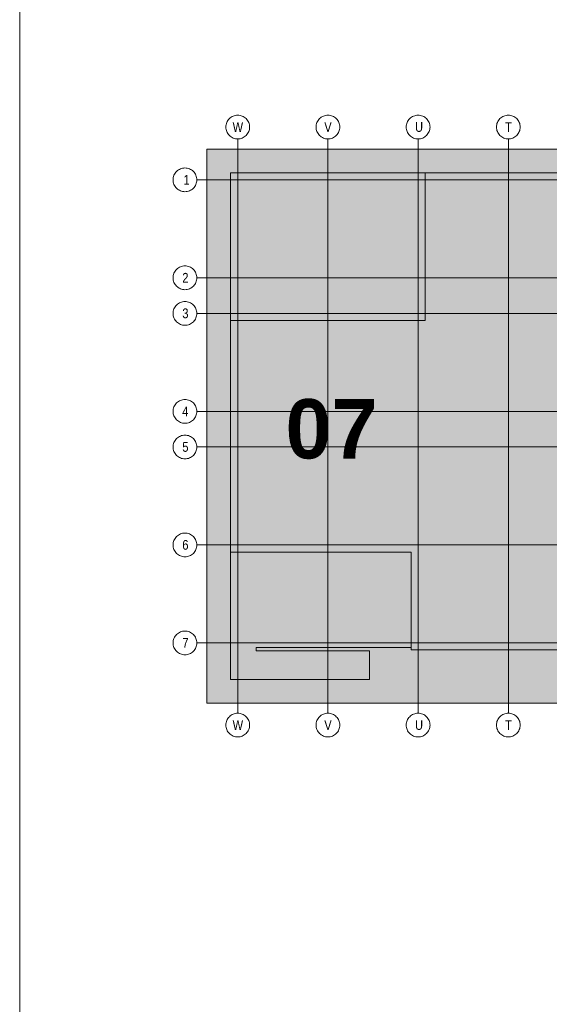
# Model space of a CAD drawing. Extents: x -620 to 300, y 62 to 1112.
# Tile 38 of 236: x 115 to 153, y 218 to 289. Entities that reach past the tile are written whole.
import ezdxf
from ezdxf.lldxf.tags import DXFTag

# ---------------------------------------------------------------- set-up
doc = ezdxf.new("R2010")
doc.units = 0
for name, color, linetype, lineweight in [('iwb_Plankopf Linie', 7, 'Continuous', 13), ('PK_LP', 7, 'Continuous', 9), ('PK_LP_Achsen', 7, 'STRICHPUNKT2', 5)]:
    doc.layers.add(name, color=color, linetype=linetype, lineweight=lineweight)
for name, color, linetype, lineweight, true_color in [('PK_LP_T02', 7, 'Continuous', 9, 0xff6600), ('PK_LP_T02_Rest', 9, 'Continuous', 9, 0x808080), ('PK_LP_T06_Rest', 9, 'Continuous', 9, 0x808080), ('PK_LP_Tennung', 9, 'Continuous', 18, 0x808080)]:
    doc.layers.add(name, color=color, linetype=linetype, lineweight=lineweight, true_color=true_color)
doc.styles.get("Standard").update_dxf_attribs({"font": 'ARIALN.TTF'})
tags = doc.linetypes.add('grob', pattern=[14, 3, -8, 3]).pattern_tags.tags
tags[8:9] = [DXFTag(74, 4), DXFTag(75, 0), DXFTag(340, '0'), DXFTag(46, 0.0), DXFTag(50, 0.0), DXFTag(44, 0.0), DXFTag(45, 0.0)]
tags[6:7] = [DXFTag(74, 4), DXFTag(75, 0), DXFTag(340, '0'), DXFTag(46, 0.0), DXFTag(50, 0.0), DXFTag(44, 0.0), DXFTag(45, 0.0)]
tags[4:5] = [DXFTag(74, 4), DXFTag(75, 0), DXFTag(340, '0'), DXFTag(46, 0.0), DXFTag(50, 0.0), DXFTag(44, 0.0), DXFTag(45, 0.0)]
tags = doc.linetypes.add('STRICHPUNKT2', pattern=[12.7, 6.35, -3.175, 0, -3.175]).pattern_tags.tags
tags[10:11] = [DXFTag(74, 4), DXFTag(75, 0), DXFTag(340, '0'), DXFTag(46, 0.0), DXFTag(50, 0.0), DXFTag(44, 0.0), DXFTag(45, 0.0)]
tags[8:9] = [DXFTag(74, 4), DXFTag(75, 0), DXFTag(340, '0'), DXFTag(46, 0.0), DXFTag(50, 0.0), DXFTag(44, 0.0), DXFTag(45, 0.0)]
tags[6:7] = [DXFTag(74, 4), DXFTag(75, 0), DXFTag(340, '0'), DXFTag(46, 0.0), DXFTag(50, 0.0), DXFTag(44, 0.0), DXFTag(45, 0.0)]
tags[4:5] = [DXFTag(74, 4), DXFTag(75, 0), DXFTag(340, '0'), DXFTag(46, 0.0), DXFTag(50, 0.0), DXFTag(44, 0.0), DXFTag(45, 0.0)]

# ---------------------------------------------------------------- blocks, each defined once
blk = doc.blocks.new('Blockreferenz-A06GA1UM8I')
at = {"layer": 'PK_LP', "linetype": 'grob', "lineweight": 5, "ltscale": 0.13}
for p, q in [((128.76, 279.685), (143.888, 279.685)), ((128.76, 240.014), (128.76, 279.685)), ((143.888, 279.685), (169.728, 279.685)), ((143.888, 240.014), (143.888, 279.685)), ((143.888, 279.685), (143.888, 240.014)), ((143.888, 240.014), (128.76, 240.014)), ((169.728, 240.014), (143.888, 240.014))]:
    blk.add_line(p, q, dxfattribs=at)
at = {"layer": 'PK_LP', "linetype": 'ByBlock', "lineweight": 13, "ltscale": 0.13}
for p, q in [((130.46, 277.985), (144.395, 277.985)), ((130.46, 267.408), (130.46, 277.985)), ((209.085, 277.985), (144.395, 277.985)), ((144.395, 277.985), (144.395, 267.408)), ((144.395, 277.985), (144.395, 267.408)), ((130.46, 267.408), (130.46, 250.833)), ((144.395, 267.408), (130.46, 267.408)), ((144.395, 267.408), (130.46, 267.408)), ((130.46, 241.714), (130.46, 250.833)), ((130.46, 250.833), (143.38, 250.833)), ((130.46, 250.833), (143.38, 250.833)), ((143.38, 250.833), (143.38, 243.996)), ((143.38, 250.833), (143.38, 243.82)), ((143.38, 243.996), (132.286, 243.996)), ((132.286, 243.996), (132.286, 243.754)), ((132.286, 243.754), (140.398, 243.754)), ((140.398, 243.754), (140.398, 241.714)), ((143.38, 243.82), (196.075, 243.82)), ((140.398, 241.714), (130.46, 241.714))]:
    blk.add_line(p, q, dxfattribs=at)
at = {"layer": 'PK_LP_Achsen', "linetype": 'ByBlock', "ltscale": 0.13}
for p, q in [((130.428, 281.915), (130.495, 281.964)), ((130.495, 281.964), (130.567, 282.007)), ((130.567, 282.007), (130.642, 282.043)), ((130.642, 282.043), (130.721, 282.071)), ((130.721, 282.071), (130.802, 282.091)), ((130.802, 282.091), (130.884, 282.103)), ((130.884, 282.103), (130.968, 282.108)), ((130.968, 282.108), (131.051, 282.103)), ((131.051, 282.103), (131.134, 282.091)), ((131.134, 282.091), (131.214, 282.071)), ((131.214, 282.071), (131.293, 282.043)), ((131.293, 282.043), (131.368, 282.007)), ((131.368, 282.007), (131.44, 281.964)), ((131.44, 281.964), (131.507, 281.915)), ((136.888, 281.915), (136.955, 281.964)), ((136.955, 281.964), (137.027, 282.007)), ((137.027, 282.007), (137.102, 282.043)), ((137.102, 282.043), (137.181, 282.071)), ((137.181, 282.071), (137.262, 282.091)), ((137.262, 282.091), (137.344, 282.103)), ((137.344, 282.103), (137.428, 282.108)), ((137.428, 282.108), (137.511, 282.103)), ((137.511, 282.103), (137.594, 282.091)), ((137.594, 282.091), (137.674, 282.071)), ((137.674, 282.071), (137.753, 282.043)), ((137.753, 282.043), (137.828, 282.007)), ((137.828, 282.007), (137.9, 281.964)), ((137.9, 281.964), (137.967, 281.915)), ((143.348, 281.915), (143.415, 281.964)), ((143.415, 281.964), (143.487, 282.007)), ((143.487, 282.007), (143.562, 282.043)), ((143.562, 282.043), (143.641, 282.071)), ((143.641, 282.071), (143.722, 282.091)), ((143.722, 282.091), (143.804, 282.103)), ((143.804, 282.103), (143.888, 282.108)), ((143.888, 282.108), (143.971, 282.103)), ((143.971, 282.103), (144.054, 282.091)), ((144.054, 282.091), (144.134, 282.071)), ((144.134, 282.071), (144.213, 282.043)), ((144.213, 282.043), (144.288, 282.007)), ((144.288, 282.007), (144.36, 281.964)), ((144.36, 281.964), (144.427, 281.915)), ((149.808, 281.915), (149.875, 281.964)), ((149.875, 281.964), (149.947, 282.007)), ((149.947, 282.007), (150.022, 282.043)), ((150.022, 282.043), (150.101, 282.071)), ((150.101, 282.071), (150.182, 282.091)), ((150.182, 282.091), (150.264, 282.103)), ((150.264, 282.103), (150.348, 282.108)), ((150.348, 282.108), (150.431, 282.103)), ((150.431, 282.103), (150.514, 282.091)), ((150.514, 282.091), (150.594, 282.071)), ((150.594, 282.071), (150.673, 282.043)), ((150.673, 282.043), (150.748, 282.007)), ((150.748, 282.007), (150.82, 281.964)), ((150.82, 281.964), (150.887, 281.915)), ((130.118, 281.258), (130.122, 281.341)), ((130.122, 281.174), (130.118, 281.258)), ((130.122, 281.341), (130.134, 281.423)), ((130.134, 281.423), (130.154, 281.504)), ((130.154, 281.504), (130.182, 281.583)), ((130.182, 281.583), (130.218, 281.658)), ((130.218, 281.658), (130.261, 281.73)), ((130.261, 281.73), (130.311, 281.797)), ((130.311, 281.797), (130.367, 281.859)), ((130.367, 281.859), (130.428, 281.915)), ((131.507, 281.915), (131.569, 281.859)), ((131.569, 281.859), (131.625, 281.797)), ((131.625, 281.797), (131.674, 281.73)), ((131.674, 281.73), (131.717, 281.658)), ((131.717, 281.658), (131.753, 281.583)), ((131.753, 281.583), (131.781, 281.504)), ((131.781, 281.504), (131.801, 281.423)), ((131.801, 281.423), (131.814, 281.341)), ((131.814, 281.341), (131.818, 281.258)), ((131.818, 281.258), (131.814, 281.174)), ((136.578, 281.258), (136.582, 281.341)), ((136.582, 281.174), (136.578, 281.258)), ((136.582, 281.341), (136.594, 281.423)), ((136.594, 281.423), (136.614, 281.504)), ((136.614, 281.504), (136.642, 281.583)), ((136.642, 281.583), (136.678, 281.658)), ((136.678, 281.658), (136.721, 281.73)), ((136.721, 281.73), (136.771, 281.797)), ((136.771, 281.797), (136.827, 281.859)), ((136.827, 281.859), (136.888, 281.915)), ((137.967, 281.915), (138.029, 281.859)), ((138.029, 281.859), (138.085, 281.797)), ((138.085, 281.797), (138.134, 281.73)), ((138.134, 281.73), (138.177, 281.658)), ((138.177, 281.658), (138.213, 281.583)), ((138.213, 281.583), (138.241, 281.504)), ((138.241, 281.504), (138.261, 281.423)), ((138.261, 281.423), (138.274, 281.341)), ((138.274, 281.341), (138.278, 281.258)), ((138.278, 281.258), (138.274, 281.174)), ((143.038, 281.258), (143.042, 281.341)), ((143.042, 281.174), (143.038, 281.258)), ((143.042, 281.341), (143.054, 281.423)), ((143.054, 281.423), (143.074, 281.504)), ((143.074, 281.504), (143.102, 281.583)), ((143.102, 281.583), (143.138, 281.658)), ((143.138, 281.658), (143.181, 281.73)), ((143.181, 281.73), (143.231, 281.797)), ((143.231, 281.797), (143.287, 281.859)), ((143.287, 281.859), (143.348, 281.915)), ((144.427, 281.915), (144.489, 281.859)), ((144.489, 281.859), (144.545, 281.797)), ((144.545, 281.797), (144.594, 281.73)), ((144.594, 281.73), (144.637, 281.658)), ((144.637, 281.658), (144.673, 281.583)), ((144.673, 281.583), (144.701, 281.504)), ((144.701, 281.504), (144.721, 281.423)), ((144.721, 281.423), (144.734, 281.341)), ((144.734, 281.341), (144.738, 281.258)), ((144.738, 281.258), (144.734, 281.174)), ((149.498, 281.258), (149.502, 281.341)), ((149.502, 281.174), (149.498, 281.258)), ((149.502, 281.341), (149.514, 281.423)), ((149.514, 281.423), (149.534, 281.504)), ((149.534, 281.504), (149.562, 281.583)), ((149.562, 281.583), (149.598, 281.658)), ((149.598, 281.658), (149.641, 281.73)), ((149.641, 281.73), (149.691, 281.797)), ((149.691, 281.797), (149.747, 281.859)), ((149.747, 281.859), (149.808, 281.915)), ((150.887, 281.915), (150.949, 281.859)), ((150.949, 281.859), (151.005, 281.797)), ((151.005, 281.797), (151.054, 281.73)), ((151.054, 281.73), (151.097, 281.658)), ((151.097, 281.658), (151.133, 281.583)), ((151.133, 281.583), (151.161, 281.504)), ((151.161, 281.504), (151.181, 281.423)), ((151.181, 281.423), (151.194, 281.341)), ((151.194, 281.341), (151.198, 281.258)), ((151.198, 281.258), (151.194, 281.174)), ((130.134, 281.092), (130.122, 281.174)), ((130.154, 281.011), (130.134, 281.092)), ((130.182, 280.932), (130.154, 281.011)), ((130.218, 280.857), (130.182, 280.932)), ((130.261, 280.785), (130.218, 280.857)), ((130.311, 280.718), (130.261, 280.785)), ((130.367, 280.656), (130.311, 280.718)), ((130.428, 280.6), (130.367, 280.656)), ((130.495, 280.551), (130.428, 280.6)), ((130.567, 280.508), (130.495, 280.551)), ((131.44, 280.551), (131.368, 280.508)), ((131.507, 280.6), (131.44, 280.551)), ((131.569, 280.656), (131.507, 280.6)), ((131.625, 280.718), (131.569, 280.656)), ((131.674, 280.785), (131.625, 280.718)), ((131.717, 280.857), (131.674, 280.785)), ((131.753, 280.932), (131.717, 280.857)), ((131.781, 281.011), (131.753, 280.932)), ((131.801, 281.092), (131.781, 281.011)), ((131.814, 281.174), (131.801, 281.092)), ((136.594, 281.092), (136.582, 281.174)), ((136.614, 281.011), (136.594, 281.092)), ((136.642, 280.932), (136.614, 281.011)), ((136.678, 280.857), (136.642, 280.932)), ((136.721, 280.785), (136.678, 280.857)), ((136.771, 280.718), (136.721, 280.785)), ((136.827, 280.656), (136.771, 280.718)), ((136.888, 280.6), (136.827, 280.656)), ((136.955, 280.551), (136.888, 280.6)), ((137.027, 280.508), (136.955, 280.551)), ((137.9, 280.551), (137.828, 280.508)), ((137.967, 280.6), (137.9, 280.551)), ((138.029, 280.656), (137.967, 280.6)), ((138.085, 280.718), (138.029, 280.656)), ((138.134, 280.785), (138.085, 280.718)), ((138.177, 280.857), (138.134, 280.785)), ((138.213, 280.932), (138.177, 280.857)), ((138.241, 281.011), (138.213, 280.932)), ((138.261, 281.092), (138.241, 281.011)), ((138.274, 281.174), (138.261, 281.092)), ((143.054, 281.092), (143.042, 281.174)), ((143.074, 281.011), (143.054, 281.092)), ((143.102, 280.932), (143.074, 281.011)), ((143.138, 280.857), (143.102, 280.932)), ((143.181, 280.785), (143.138, 280.857)), ((143.231, 280.718), (143.181, 280.785)), ((143.287, 280.656), (143.231, 280.718)), ((143.348, 280.6), (143.287, 280.656)), ((143.415, 280.551), (143.348, 280.6)), ((143.487, 280.508), (143.415, 280.551)), ((144.36, 280.551), (144.288, 280.508)), ((144.427, 280.6), (144.36, 280.551)), ((144.489, 280.656), (144.427, 280.6)), ((144.545, 280.718), (144.489, 280.656)), ((144.594, 280.785), (144.545, 280.718)), ((144.637, 280.857), (144.594, 280.785)), ((144.673, 280.932), (144.637, 280.857)), ((144.701, 281.011), (144.673, 280.932)), ((144.721, 281.092), (144.701, 281.011)), ((144.734, 281.174), (144.721, 281.092)), ((149.514, 281.092), (149.502, 281.174)), ((149.534, 281.011), (149.514, 281.092)), ((149.562, 280.932), (149.534, 281.011)), ((149.598, 280.857), (149.562, 280.932)), ((149.641, 280.785), (149.598, 280.857)), ((149.691, 280.718), (149.641, 280.785)), ((149.747, 280.656), (149.691, 280.718)), ((149.808, 280.6), (149.747, 280.656)), ((149.875, 280.551), (149.808, 280.6)), ((149.947, 280.508), (149.875, 280.551)), ((150.82, 280.551), (150.748, 280.508)), ((150.887, 280.6), (150.82, 280.551)), ((150.949, 280.656), (150.887, 280.6)), ((151.005, 280.718), (150.949, 280.656)), ((151.054, 280.785), (151.005, 280.718)), ((151.097, 280.857), (151.054, 280.785)), ((151.133, 280.932), (151.097, 280.857)), ((151.161, 281.011), (151.133, 280.932)), ((151.181, 281.092), (151.161, 281.011)), ((151.194, 281.174), (151.181, 281.092)), ((130.642, 280.472), (130.567, 280.508)), ((130.721, 280.444), (130.642, 280.472)), ((130.802, 280.424), (130.721, 280.444)), ((130.884, 280.412), (130.802, 280.424)), ((130.968, 280.408), (130.884, 280.412)), ((131.051, 280.412), (130.968, 280.408)), ((131.134, 280.424), (131.051, 280.412)), ((131.214, 280.444), (131.134, 280.424)), ((131.293, 280.472), (131.214, 280.444)), ((131.368, 280.508), (131.293, 280.472)), ((137.102, 280.472), (137.027, 280.508)), ((137.181, 280.444), (137.102, 280.472)), ((137.262, 280.424), (137.181, 280.444)), ((137.344, 280.412), (137.262, 280.424)), ((137.428, 280.408), (137.344, 280.412)), ((137.511, 280.412), (137.428, 280.408)), ((137.594, 280.424), (137.511, 280.412)), ((137.674, 280.444), (137.594, 280.424)), ((137.753, 280.472), (137.674, 280.444)), ((137.828, 280.508), (137.753, 280.472)), ((143.562, 280.472), (143.487, 280.508)), ((143.641, 280.444), (143.562, 280.472)), ((143.722, 280.424), (143.641, 280.444)), ((143.804, 280.412), (143.722, 280.424)), ((143.888, 280.408), (143.804, 280.412)), ((143.971, 280.412), (143.888, 280.408)), ((144.054, 280.424), (143.971, 280.412)), ((144.134, 280.444), (144.054, 280.424)), ((144.213, 280.472), (144.134, 280.444)), ((144.288, 280.508), (144.213, 280.472)), ((150.022, 280.472), (149.947, 280.508)), ((150.101, 280.444), (150.022, 280.472)), ((150.182, 280.424), (150.101, 280.444)), ((150.264, 280.412), (150.182, 280.424)), ((150.348, 280.408), (150.264, 280.412)), ((150.431, 280.412), (150.348, 280.408)), ((150.514, 280.424), (150.431, 280.412)), ((150.594, 280.444), (150.514, 280.424)), ((150.673, 280.472), (150.594, 280.444)), ((150.748, 280.508), (150.673, 280.472)), ((126.374, 277.724), (126.402, 277.803)), ((126.402, 277.803), (126.438, 277.878)), ((126.438, 277.878), (126.481, 277.95)), ((126.481, 277.95), (126.531, 278.017)), ((126.531, 278.017), (126.587, 278.079)), ((126.587, 278.079), (126.649, 278.135)), ((126.649, 278.135), (126.716, 278.184)), ((126.716, 278.184), (126.787, 278.227)), ((126.787, 278.227), (126.862, 278.263)), ((126.862, 278.263), (126.941, 278.291)), ((126.941, 278.291), (127.022, 278.311)), ((127.022, 278.311), (127.104, 278.323)), ((127.104, 278.323), (127.188, 278.328)), ((127.188, 278.328), (127.271, 278.323)), ((127.271, 278.323), (127.354, 278.311)), ((127.354, 278.311), (127.434, 278.291)), ((127.434, 278.291), (127.513, 278.263)), ((127.513, 278.263), (127.588, 278.227)), ((127.588, 278.227), (127.66, 278.184)), ((127.66, 278.184), (127.727, 278.135)), ((127.727, 278.135), (127.789, 278.079)), ((127.789, 278.079), (127.845, 278.017)), ((127.845, 278.017), (127.894, 277.95)), ((127.894, 277.95), (127.937, 277.878)), ((127.937, 277.878), (127.973, 277.803)), ((127.973, 277.803), (128.001, 277.724)), ((126.338, 277.478), (126.342, 277.561)), ((126.342, 277.394), (126.338, 277.478)), ((126.342, 277.561), (126.354, 277.643)), ((126.354, 277.312), (126.342, 277.394)), ((126.354, 277.643), (126.374, 277.724)), ((126.374, 277.231), (126.354, 277.312)), ((126.402, 277.152), (126.374, 277.231)), ((126.438, 277.077), (126.402, 277.152)), ((126.481, 277.005), (126.438, 277.077)), ((127.937, 277.077), (127.894, 277.005)), ((127.973, 277.152), (127.937, 277.077)), ((128.001, 277.231), (127.973, 277.152)), ((128.001, 277.724), (128.021, 277.643)), ((128.021, 277.312), (128.001, 277.231)), ((128.021, 277.643), (128.034, 277.561)), ((128.034, 277.394), (128.021, 277.312)), ((128.034, 277.561), (128.038, 277.478)), ((128.038, 277.478), (128.034, 277.394)), ((126.531, 276.938), (126.481, 277.005)), ((126.587, 276.877), (126.531, 276.938)), ((126.649, 276.82), (126.587, 276.877)), ((126.716, 276.771), (126.649, 276.82)), ((126.787, 276.728), (126.716, 276.771)), ((126.862, 276.692), (126.787, 276.728)), ((126.941, 276.664), (126.862, 276.692)), ((127.022, 276.644), (126.941, 276.664)), ((127.104, 276.632), (127.022, 276.644)), ((127.188, 276.628), (127.104, 276.632)), ((127.271, 276.632), (127.188, 276.628)), ((127.354, 276.644), (127.271, 276.632)), ((127.434, 276.664), (127.354, 276.644)), ((127.513, 276.692), (127.434, 276.664)), ((127.588, 276.728), (127.513, 276.692)), ((127.66, 276.771), (127.588, 276.728)), ((127.727, 276.82), (127.66, 276.771)), ((127.789, 276.877), (127.727, 276.82)), ((127.845, 276.938), (127.789, 276.877)), ((127.894, 277.005), (127.845, 276.938)), ((126.354, 270.631), (126.374, 270.712)), ((126.374, 270.712), (126.402, 270.79)), ((126.402, 270.79), (126.438, 270.866)), ((126.438, 270.866), (126.481, 270.937)), ((126.481, 270.937), (126.531, 271.004)), ((126.531, 271.004), (126.587, 271.066)), ((126.587, 271.066), (126.649, 271.122)), ((126.649, 271.122), (126.716, 271.172)), ((126.716, 271.172), (126.787, 271.215)), ((126.787, 271.215), (126.862, 271.25)), ((126.862, 271.25), (126.941, 271.278)), ((126.941, 271.278), (127.022, 271.299)), ((127.022, 271.299), (127.104, 271.311)), ((127.104, 271.311), (127.188, 271.315)), ((127.188, 271.315), (127.271, 271.311)), ((127.271, 271.311), (127.354, 271.299)), ((127.354, 271.299), (127.434, 271.278)), ((127.434, 271.278), (127.513, 271.25)), ((127.513, 271.25), (127.588, 271.215)), ((127.588, 271.215), (127.66, 271.172)), ((127.66, 271.172), (127.727, 271.122)), ((127.727, 271.122), (127.789, 271.066)), ((127.789, 271.066), (127.845, 271.004)), ((127.845, 271.004), (127.894, 270.937)), ((127.894, 270.937), (127.937, 270.866)), ((127.937, 270.866), (127.973, 270.79)), ((127.973, 270.79), (128.001, 270.712)), ((128.001, 270.712), (128.021, 270.631)), ((126.338, 270.465), (126.342, 270.548)), ((126.342, 270.382), (126.338, 270.465)), ((126.342, 270.548), (126.354, 270.631)), ((126.354, 270.299), (126.342, 270.382)), ((126.374, 270.218), (126.354, 270.299)), ((126.402, 270.14), (126.374, 270.218)), ((126.438, 270.064), (126.402, 270.14)), ((126.481, 269.993), (126.438, 270.064)), ((126.531, 269.926), (126.481, 269.993)), ((127.894, 269.993), (127.845, 269.926)), ((127.937, 270.064), (127.894, 269.993)), ((127.973, 270.14), (127.937, 270.064)), ((128.001, 270.218), (127.973, 270.14)), ((128.021, 270.299), (128.001, 270.218)), ((128.021, 270.631), (128.034, 270.548)), ((128.034, 270.382), (128.021, 270.299)), ((128.034, 270.548), (128.038, 270.465)), ((128.038, 270.465), (128.034, 270.382)), ((126.587, 269.864), (126.531, 269.926)), ((126.649, 269.808), (126.587, 269.864)), ((126.716, 269.758), (126.649, 269.808)), ((126.787, 269.715), (126.716, 269.758)), ((126.862, 269.68), (126.787, 269.715)), ((126.941, 269.652), (126.862, 269.68)), ((127.022, 269.631), (126.941, 269.652)), ((127.104, 269.619), (127.022, 269.631)), ((127.188, 269.615), (127.104, 269.619)), ((127.271, 269.619), (127.188, 269.615)), ((127.354, 269.631), (127.271, 269.619)), ((127.434, 269.652), (127.354, 269.631)), ((127.513, 269.68), (127.434, 269.652)), ((127.588, 269.715), (127.513, 269.68)), ((127.66, 269.758), (127.588, 269.715)), ((127.727, 269.808), (127.66, 269.758)), ((127.789, 269.864), (127.727, 269.808)), ((127.845, 269.926), (127.789, 269.864)), ((126.587, 268.516), (126.649, 268.572)), ((126.649, 268.572), (126.716, 268.622)), ((126.716, 268.622), (126.787, 268.665)), ((126.787, 268.665), (126.862, 268.7)), ((126.862, 268.7), (126.941, 268.728)), ((126.941, 268.728), (127.022, 268.749)), ((127.022, 268.749), (127.104, 268.761)), ((127.104, 268.761), (127.188, 268.765)), ((127.188, 268.765), (127.271, 268.761)), ((127.271, 268.761), (127.354, 268.749)), ((127.354, 268.749), (127.434, 268.728)), ((127.434, 268.728), (127.513, 268.7)), ((127.513, 268.7), (127.588, 268.665)), ((127.588, 268.665), (127.66, 268.622)), ((127.66, 268.622), (127.727, 268.572)), ((127.727, 268.572), (127.789, 268.516)), ((126.338, 267.915), (126.342, 267.998)), ((126.342, 267.832), (126.338, 267.915)), ((126.342, 267.998), (126.354, 268.081)), ((126.354, 268.081), (126.374, 268.162)), ((126.374, 268.162), (126.402, 268.24)), ((126.402, 268.24), (126.438, 268.316)), ((126.438, 268.316), (126.481, 268.387)), ((126.481, 268.387), (126.531, 268.454)), ((126.531, 268.454), (126.587, 268.516)), ((127.789, 268.516), (127.845, 268.454)), ((127.845, 268.454), (127.894, 268.387)), ((127.894, 268.387), (127.937, 268.316)), ((127.937, 268.316), (127.973, 268.24)), ((127.973, 268.24), (128.001, 268.162)), ((128.001, 268.162), (128.021, 268.081)), ((128.021, 268.081), (128.034, 267.998)), ((128.034, 267.998), (128.038, 267.915)), ((128.038, 267.915), (128.034, 267.832)), ((126.354, 267.749), (126.342, 267.832)), ((126.374, 267.668), (126.354, 267.749)), ((126.402, 267.59), (126.374, 267.668)), ((126.438, 267.514), (126.402, 267.59)), ((126.481, 267.443), (126.438, 267.514)), ((126.531, 267.376), (126.481, 267.443)), ((126.587, 267.314), (126.531, 267.376)), ((126.649, 267.258), (126.587, 267.314)), ((126.716, 267.208), (126.649, 267.258)), ((126.787, 267.165), (126.716, 267.208)), ((126.862, 267.13), (126.787, 267.165)), ((127.588, 267.165), (127.513, 267.13)), ((127.66, 267.208), (127.588, 267.165)), ((127.727, 267.258), (127.66, 267.208)), ((127.789, 267.314), (127.727, 267.258)), ((127.845, 267.376), (127.789, 267.314)), ((127.894, 267.443), (127.845, 267.376)), ((127.937, 267.514), (127.894, 267.443)), ((127.973, 267.59), (127.937, 267.514)), ((128.001, 267.668), (127.973, 267.59)), ((128.021, 267.749), (128.001, 267.668)), ((128.034, 267.832), (128.021, 267.749)), ((126.941, 267.102), (126.862, 267.13)), ((127.022, 267.081), (126.941, 267.102)), ((127.104, 267.069), (127.022, 267.081)), ((127.188, 267.065), (127.104, 267.069)), ((127.271, 267.069), (127.188, 267.065)), ((127.354, 267.081), (127.271, 267.069)), ((127.434, 267.102), (127.354, 267.081)), ((127.513, 267.13), (127.434, 267.102)), ((126.587, 261.504), (126.649, 261.56)), ((126.649, 261.56), (126.716, 261.609)), ((126.716, 261.609), (126.787, 261.652)), ((126.787, 261.652), (126.862, 261.688)), ((126.862, 261.688), (126.941, 261.716)), ((126.941, 261.716), (127.022, 261.736)), ((127.022, 261.736), (127.104, 261.748)), ((127.104, 261.748), (127.188, 261.753)), ((127.188, 261.753), (127.271, 261.748)), ((127.271, 261.748), (127.354, 261.736)), ((127.354, 261.736), (127.434, 261.716)), ((127.434, 261.716), (127.513, 261.688)), ((127.513, 261.688), (127.588, 261.652)), ((127.588, 261.652), (127.66, 261.609)), ((127.66, 261.609), (127.727, 261.56)), ((127.727, 261.56), (127.789, 261.504)), ((126.338, 260.903), (126.342, 260.986)), ((126.342, 260.819), (126.338, 260.903)), ((126.342, 260.986), (126.354, 261.068)), ((126.354, 260.737), (126.342, 260.819)), ((126.354, 261.068), (126.374, 261.149)), ((126.374, 261.149), (126.402, 261.228)), ((126.402, 261.228), (126.438, 261.303)), ((126.438, 261.303), (126.481, 261.375)), ((126.481, 261.375), (126.531, 261.442)), ((126.531, 261.442), (126.587, 261.504)), ((127.789, 261.504), (127.845, 261.442)), ((127.845, 261.442), (127.894, 261.375)), ((127.894, 261.375), (127.937, 261.303)), ((127.937, 261.303), (127.973, 261.228)), ((127.973, 261.228), (128.001, 261.149)), ((128.001, 261.149), (128.021, 261.068)), ((128.021, 261.068), (128.034, 260.986)), ((128.034, 260.819), (128.021, 260.737)), ((128.034, 260.986), (128.038, 260.903)), ((128.038, 260.903), (128.034, 260.819)), ((126.374, 260.656), (126.354, 260.737)), ((126.402, 260.577), (126.374, 260.656)), ((126.438, 260.502), (126.402, 260.577)), ((126.481, 260.43), (126.438, 260.502)), ((126.531, 260.363), (126.481, 260.43)), ((126.587, 260.302), (126.531, 260.363)), ((126.649, 260.245), (126.587, 260.302)), ((126.716, 260.196), (126.649, 260.245)), ((126.787, 260.153), (126.716, 260.196)), ((126.862, 260.117), (126.787, 260.153)), ((126.941, 260.089), (126.862, 260.117)), ((127.513, 260.117), (127.434, 260.089)), ((127.588, 260.153), (127.513, 260.117)), ((127.66, 260.196), (127.588, 260.153)), ((127.727, 260.245), (127.66, 260.196)), ((127.789, 260.302), (127.727, 260.245)), ((127.845, 260.363), (127.789, 260.302)), ((127.894, 260.43), (127.845, 260.363)), ((127.937, 260.502), (127.894, 260.43)), ((127.973, 260.577), (127.937, 260.502)), ((128.001, 260.656), (127.973, 260.577)), ((128.021, 260.737), (128.001, 260.656)), ((127.022, 260.069), (126.941, 260.089)), ((127.104, 260.057), (127.022, 260.069)), ((127.188, 260.053), (127.104, 260.057)), ((127.271, 260.057), (127.188, 260.053)), ((127.354, 260.069), (127.271, 260.057)), ((127.434, 260.089), (127.354, 260.069)), ((126.402, 258.678), (126.438, 258.753)), ((126.438, 258.753), (126.481, 258.825)), ((126.481, 258.825), (126.531, 258.892)), ((126.531, 258.892), (126.587, 258.954)), ((126.587, 258.954), (126.649, 259.01)), ((126.649, 259.01), (126.716, 259.059)), ((126.716, 259.059), (126.787, 259.102)), ((126.787, 259.102), (126.862, 259.138)), ((126.862, 259.138), (126.941, 259.166)), ((126.941, 259.166), (127.022, 259.186)), ((127.022, 259.186), (127.104, 259.198)), ((127.104, 259.198), (127.188, 259.203)), ((127.188, 259.203), (127.271, 259.198)), ((127.271, 259.198), (127.354, 259.186)), ((127.354, 259.186), (127.434, 259.166)), ((127.434, 259.166), (127.513, 259.138)), ((127.513, 259.138), (127.588, 259.102)), ((127.588, 259.102), (127.66, 259.059)), ((127.66, 259.059), (127.727, 259.01)), ((127.727, 259.01), (127.789, 258.954)), ((127.789, 258.954), (127.845, 258.892)), ((127.845, 258.892), (127.894, 258.825)), ((127.894, 258.825), (127.937, 258.753)), ((127.937, 258.753), (127.973, 258.678)), ((126.338, 258.353), (126.342, 258.436)), ((126.342, 258.269), (126.338, 258.353)), ((126.342, 258.436), (126.354, 258.518)), ((126.354, 258.187), (126.342, 258.269)), ((126.354, 258.518), (126.374, 258.599)), ((126.374, 258.106), (126.354, 258.187)), ((126.374, 258.599), (126.402, 258.678)), ((126.402, 258.027), (126.374, 258.106)), ((126.438, 257.952), (126.402, 258.027)), ((127.973, 258.027), (127.937, 257.952)), ((127.973, 258.678), (128.001, 258.599)), ((128.001, 258.106), (127.973, 258.027)), ((128.001, 258.599), (128.021, 258.518)), ((128.021, 258.187), (128.001, 258.106)), ((128.021, 258.518), (128.034, 258.436)), ((128.034, 258.269), (128.021, 258.187)), ((128.034, 258.436), (128.038, 258.353)), ((128.038, 258.353), (128.034, 258.269)), ((126.481, 257.88), (126.438, 257.952)), ((126.531, 257.813), (126.481, 257.88)), ((126.587, 257.752), (126.531, 257.813)), ((126.649, 257.695), (126.587, 257.752)), ((126.716, 257.646), (126.649, 257.695)), ((126.787, 257.603), (126.716, 257.646)), ((126.862, 257.567), (126.787, 257.603)), ((126.941, 257.539), (126.862, 257.567)), ((127.022, 257.519), (126.941, 257.539)), ((127.104, 257.507), (127.022, 257.519)), ((127.188, 257.503), (127.104, 257.507)), ((127.271, 257.507), (127.188, 257.503)), ((127.354, 257.519), (127.271, 257.507)), ((127.434, 257.539), (127.354, 257.519)), ((127.513, 257.567), (127.434, 257.539)), ((127.588, 257.603), (127.513, 257.567)), ((127.66, 257.646), (127.588, 257.603)), ((127.727, 257.695), (127.66, 257.646)), ((127.789, 257.752), (127.727, 257.695)), ((127.845, 257.813), (127.789, 257.752)), ((127.894, 257.88), (127.845, 257.813)), ((127.937, 257.952), (127.894, 257.88)), ((126.374, 251.587), (126.402, 251.665)), ((126.402, 251.665), (126.438, 251.741)), ((126.438, 251.741), (126.481, 251.812)), ((126.481, 251.812), (126.531, 251.879)), ((126.531, 251.879), (126.587, 251.941)), ((126.587, 251.941), (126.649, 251.997)), ((126.649, 251.997), (126.716, 252.047)), ((126.716, 252.047), (126.787, 252.09)), ((126.787, 252.09), (126.862, 252.125)), ((126.862, 252.125), (126.941, 252.153)), ((126.941, 252.153), (127.022, 252.174)), ((127.022, 252.174), (127.104, 252.186)), ((127.104, 252.186), (127.188, 252.19)), ((127.188, 252.19), (127.271, 252.186)), ((127.271, 252.186), (127.354, 252.174)), ((127.354, 252.174), (127.434, 252.153)), ((127.434, 252.153), (127.513, 252.125)), ((127.513, 252.125), (127.588, 252.09)), ((127.588, 252.09), (127.66, 252.047)), ((127.66, 252.047), (127.727, 251.997)), ((127.727, 251.997), (127.789, 251.941)), ((127.789, 251.941), (127.845, 251.879)), ((127.845, 251.879), (127.894, 251.812)), ((127.894, 251.812), (127.937, 251.741)), ((127.937, 251.741), (127.973, 251.665)), ((127.973, 251.665), (128.001, 251.587)), ((126.338, 251.34), (126.342, 251.423)), ((126.342, 251.257), (126.338, 251.34)), ((126.342, 251.423), (126.354, 251.506)), ((126.354, 251.174), (126.342, 251.257)), ((126.354, 251.506), (126.374, 251.587)), ((126.374, 251.093), (126.354, 251.174)), ((126.402, 251.015), (126.374, 251.093)), ((126.438, 250.939), (126.402, 251.015)), ((127.973, 251.015), (127.937, 250.939)), ((128.001, 251.093), (127.973, 251.015)), ((128.001, 251.587), (128.021, 251.506)), ((128.021, 251.174), (128.001, 251.093)), ((128.021, 251.506), (128.034, 251.423)), ((128.034, 251.257), (128.021, 251.174)), ((128.034, 251.423), (128.038, 251.34)), ((128.038, 251.34), (128.034, 251.257)), ((126.481, 250.868), (126.438, 250.939)), ((126.531, 250.801), (126.481, 250.868)), ((126.587, 250.739), (126.531, 250.801)), ((126.649, 250.683), (126.587, 250.739)), ((126.716, 250.633), (126.649, 250.683)), ((126.787, 250.59), (126.716, 250.633)), ((126.862, 250.555), (126.787, 250.59)), ((126.941, 250.527), (126.862, 250.555)), ((127.022, 250.506), (126.941, 250.527)), ((127.104, 250.494), (127.022, 250.506)), ((127.188, 250.49), (127.104, 250.494)), ((127.271, 250.494), (127.188, 250.49)), ((127.354, 250.506), (127.271, 250.494)), ((127.434, 250.527), (127.354, 250.506)), ((127.513, 250.555), (127.434, 250.527)), ((127.588, 250.59), (127.513, 250.555)), ((127.66, 250.633), (127.588, 250.59)), ((127.727, 250.683), (127.66, 250.633)), ((127.789, 250.739), (127.727, 250.683)), ((127.845, 250.801), (127.789, 250.739)), ((127.894, 250.868), (127.845, 250.801)), ((127.937, 250.939), (127.894, 250.868)), ((126.374, 244.574), (126.402, 244.653)), ((126.402, 244.653), (126.438, 244.728)), ((126.438, 244.728), (126.481, 244.8)), ((126.481, 244.8), (126.531, 244.867)), ((126.531, 244.867), (126.587, 244.929)), ((126.587, 244.929), (126.649, 244.985)), ((126.649, 244.985), (126.716, 245.034)), ((126.716, 245.034), (126.787, 245.077)), ((126.787, 245.077), (126.862, 245.113)), ((126.862, 245.113), (126.941, 245.141)), ((126.941, 245.141), (127.022, 245.161)), ((127.022, 245.161), (127.104, 245.173)), ((127.104, 245.173), (127.188, 245.178)), ((127.188, 245.178), (127.271, 245.173)), ((127.271, 245.173), (127.354, 245.161)), ((127.354, 245.161), (127.434, 245.141)), ((127.434, 245.141), (127.513, 245.113)), ((127.513, 245.113), (127.588, 245.077)), ((127.588, 245.077), (127.66, 245.034)), ((127.66, 245.034), (127.727, 244.985)), ((127.727, 244.985), (127.789, 244.929)), ((127.789, 244.929), (127.845, 244.867)), ((127.845, 244.867), (127.894, 244.8)), ((127.894, 244.8), (127.937, 244.728)), ((127.937, 244.728), (127.973, 244.653)), ((127.973, 244.653), (128.001, 244.574)), ((126.338, 244.328), (126.342, 244.411)), ((126.342, 244.244), (126.338, 244.328)), ((126.342, 244.411), (126.354, 244.493)), ((126.354, 244.162), (126.342, 244.244)), ((126.354, 244.493), (126.374, 244.574)), ((126.374, 244.081), (126.354, 244.162)), ((126.402, 244.002), (126.374, 244.081)), ((126.438, 243.927), (126.402, 244.002)), ((126.481, 243.855), (126.438, 243.927)), ((127.937, 243.927), (127.894, 243.855)), ((127.973, 244.002), (127.937, 243.927)), ((128.001, 244.081), (127.973, 244.002)), ((128.001, 244.574), (128.021, 244.493)), ((128.021, 244.162), (128.001, 244.081)), ((128.021, 244.493), (128.034, 244.411)), ((128.034, 244.244), (128.021, 244.162)), ((128.034, 244.411), (128.038, 244.328)), ((128.038, 244.328), (128.034, 244.244)), ((126.531, 243.788), (126.481, 243.855)), ((126.587, 243.727), (126.531, 243.788)), ((126.649, 243.67), (126.587, 243.727)), ((126.716, 243.621), (126.649, 243.67)), ((126.787, 243.578), (126.716, 243.621)), ((126.862, 243.542), (126.787, 243.578)), ((126.941, 243.514), (126.862, 243.542)), ((127.022, 243.494), (126.941, 243.514)), ((127.104, 243.482), (127.022, 243.494)), ((127.188, 243.478), (127.104, 243.482)), ((127.271, 243.482), (127.188, 243.478)), ((127.354, 243.494), (127.271, 243.482)), ((127.434, 243.514), (127.354, 243.494)), ((127.513, 243.542), (127.434, 243.514)), ((127.588, 243.578), (127.513, 243.542)), ((127.66, 243.621), (127.588, 243.578)), ((127.727, 243.67), (127.66, 243.621)), ((127.789, 243.727), (127.727, 243.67)), ((127.845, 243.788), (127.789, 243.727)), ((127.894, 243.855), (127.845, 243.788)), ((130.261, 238.914), (130.311, 238.981)), ((130.311, 238.981), (130.367, 239.042)), ((130.367, 239.042), (130.428, 239.098)), ((130.428, 239.098), (130.495, 239.148)), ((130.495, 239.148), (130.567, 239.191)), ((130.567, 239.191), (130.642, 239.227)), ((130.642, 239.227), (130.721, 239.255)), ((130.721, 239.255), (130.802, 239.275)), ((130.802, 239.275), (130.884, 239.287)), ((130.884, 239.287), (130.968, 239.291)), ((130.968, 239.291), (131.051, 239.287)), ((131.051, 239.287), (131.134, 239.275)), ((131.134, 239.275), (131.214, 239.255)), ((131.214, 239.255), (131.293, 239.227)), ((131.293, 239.227), (131.368, 239.191)), ((131.368, 239.191), (131.44, 239.148)), ((131.44, 239.148), (131.507, 239.098)), ((131.507, 239.098), (131.569, 239.042)), ((131.569, 239.042), (131.625, 238.981)), ((131.625, 238.981), (131.674, 238.914)), ((136.721, 238.914), (136.771, 238.981)), ((136.771, 238.981), (136.827, 239.042)), ((136.827, 239.042), (136.888, 239.098)), ((136.888, 239.098), (136.955, 239.148)), ((136.955, 239.148), (137.027, 239.191)), ((137.027, 239.191), (137.102, 239.227)), ((137.102, 239.227), (137.181, 239.255)), ((137.181, 239.255), (137.262, 239.275)), ((137.262, 239.275), (137.344, 239.287)), ((137.344, 239.287), (137.428, 239.291)), ((137.428, 239.291), (137.511, 239.287)), ((137.511, 239.287), (137.594, 239.275)), ((137.594, 239.275), (137.674, 239.255)), ((137.674, 239.255), (137.753, 239.227)), ((137.753, 239.227), (137.828, 239.191)), ((137.828, 239.191), (137.9, 239.148)), ((137.9, 239.148), (137.967, 239.098)), ((137.967, 239.098), (138.029, 239.042)), ((138.029, 239.042), (138.085, 238.981)), ((138.085, 238.981), (138.134, 238.914)), ((143.181, 238.914), (143.231, 238.981)), ((143.231, 238.981), (143.287, 239.042)), ((143.287, 239.042), (143.348, 239.098)), ((143.348, 239.098), (143.415, 239.148)), ((143.415, 239.148), (143.487, 239.191)), ((143.487, 239.191), (143.562, 239.227)), ((143.562, 239.227), (143.641, 239.255)), ((143.641, 239.255), (143.722, 239.275)), ((143.722, 239.275), (143.804, 239.287)), ((143.804, 239.287), (143.888, 239.291)), ((143.888, 239.291), (143.971, 239.287)), ((143.971, 239.287), (144.054, 239.275)), ((144.054, 239.275), (144.134, 239.255)), ((144.134, 239.255), (144.213, 239.227)), ((144.213, 239.227), (144.288, 239.191)), ((144.288, 239.191), (144.36, 239.148)), ((144.36, 239.148), (144.427, 239.098)), ((144.427, 239.098), (144.489, 239.042)), ((144.489, 239.042), (144.545, 238.981)), ((144.545, 238.981), (144.594, 238.914)), ((149.641, 238.914), (149.691, 238.981)), ((149.691, 238.981), (149.747, 239.042)), ((149.747, 239.042), (149.808, 239.098)), ((149.808, 239.098), (149.875, 239.148)), ((149.875, 239.148), (149.947, 239.191)), ((149.947, 239.191), (150.022, 239.227)), ((150.022, 239.227), (150.101, 239.255)), ((150.101, 239.255), (150.182, 239.275)), ((150.182, 239.275), (150.264, 239.287)), ((150.264, 239.287), (150.348, 239.291)), ((150.348, 239.291), (150.431, 239.287)), ((150.431, 239.287), (150.514, 239.275)), ((150.514, 239.275), (150.594, 239.255)), ((150.594, 239.255), (150.673, 239.227)), ((150.673, 239.227), (150.748, 239.191)), ((150.748, 239.191), (150.82, 239.148)), ((150.82, 239.148), (150.887, 239.098)), ((150.887, 239.098), (150.949, 239.042)), ((150.949, 239.042), (151.005, 238.981)), ((151.005, 238.981), (151.054, 238.914)), ((130.118, 238.441), (130.122, 238.525)), ((130.122, 238.358), (130.118, 238.441)), ((130.122, 238.525), (130.134, 238.607)), ((130.134, 238.275), (130.122, 238.358)), ((130.134, 238.607), (130.154, 238.688)), ((130.154, 238.195), (130.134, 238.275)), ((130.154, 238.688), (130.182, 238.767)), ((130.182, 238.767), (130.218, 238.842)), ((130.218, 238.842), (130.261, 238.914)), ((131.674, 238.914), (131.717, 238.842)), ((131.717, 238.842), (131.753, 238.767)), ((131.753, 238.767), (131.781, 238.688)), ((131.781, 238.688), (131.801, 238.607)), ((131.801, 238.275), (131.781, 238.195)), ((131.801, 238.607), (131.814, 238.525)), ((131.814, 238.358), (131.801, 238.275)), ((131.814, 238.525), (131.818, 238.441)), ((131.818, 238.441), (131.814, 238.358)), ((136.578, 238.441), (136.582, 238.525)), ((136.582, 238.358), (136.578, 238.441)), ((136.582, 238.525), (136.594, 238.607)), ((136.594, 238.275), (136.582, 238.358)), ((136.594, 238.607), (136.614, 238.688)), ((136.614, 238.195), (136.594, 238.275)), ((136.614, 238.688), (136.642, 238.767)), ((136.642, 238.767), (136.678, 238.842)), ((136.678, 238.842), (136.721, 238.914)), ((138.134, 238.914), (138.177, 238.842)), ((138.177, 238.842), (138.213, 238.767)), ((138.213, 238.767), (138.241, 238.688)), ((138.241, 238.688), (138.261, 238.607)), ((138.261, 238.275), (138.241, 238.195)), ((138.261, 238.607), (138.274, 238.525)), ((138.274, 238.358), (138.261, 238.275)), ((138.274, 238.525), (138.278, 238.441)), ((138.278, 238.441), (138.274, 238.358)), ((143.038, 238.441), (143.042, 238.525)), ((143.042, 238.358), (143.038, 238.441)), ((143.042, 238.525), (143.054, 238.607)), ((143.054, 238.275), (143.042, 238.358)), ((143.054, 238.607), (143.074, 238.688)), ((143.074, 238.195), (143.054, 238.275)), ((143.074, 238.688), (143.102, 238.767)), ((143.102, 238.767), (143.138, 238.842)), ((143.138, 238.842), (143.181, 238.914)), ((144.594, 238.914), (144.637, 238.842)), ((144.637, 238.842), (144.673, 238.767)), ((144.673, 238.767), (144.701, 238.688)), ((144.701, 238.688), (144.721, 238.607)), ((144.721, 238.275), (144.701, 238.195)), ((144.721, 238.607), (144.734, 238.525)), ((144.734, 238.358), (144.721, 238.275)), ((144.734, 238.525), (144.738, 238.441)), ((144.738, 238.441), (144.734, 238.358)), ((149.498, 238.441), (149.502, 238.525)), ((149.502, 238.358), (149.498, 238.441)), ((149.502, 238.525), (149.514, 238.607)), ((149.514, 238.275), (149.502, 238.358)), ((149.514, 238.607), (149.534, 238.688)), ((149.534, 238.195), (149.514, 238.275)), ((149.534, 238.688), (149.562, 238.767)), ((149.562, 238.767), (149.598, 238.842)), ((149.598, 238.842), (149.641, 238.914)), ((151.054, 238.914), (151.097, 238.842)), ((151.097, 238.842), (151.133, 238.767)), ((151.133, 238.767), (151.161, 238.688)), ((151.161, 238.688), (151.181, 238.607)), ((151.181, 238.275), (151.161, 238.195)), ((151.181, 238.607), (151.194, 238.525)), ((151.194, 238.358), (151.181, 238.275)), ((151.194, 238.525), (151.198, 238.441)), ((151.198, 238.441), (151.194, 238.358)), ((130.182, 238.116), (130.154, 238.195)), ((130.218, 238.041), (130.182, 238.116)), ((130.261, 237.969), (130.218, 238.041)), ((130.311, 237.902), (130.261, 237.969)), ((130.367, 237.84), (130.311, 237.902)), ((130.428, 237.784), (130.367, 237.84)), ((130.495, 237.735), (130.428, 237.784)), ((130.567, 237.692), (130.495, 237.735)), ((130.642, 237.656), (130.567, 237.692)), ((130.721, 237.628), (130.642, 237.656)), ((130.802, 237.608), (130.721, 237.628)), ((130.884, 237.595), (130.802, 237.608)), ((130.968, 237.591), (130.884, 237.595)), ((131.051, 237.595), (130.968, 237.591)), ((131.134, 237.608), (131.051, 237.595)), ((131.214, 237.628), (131.134, 237.608)), ((131.293, 237.656), (131.214, 237.628)), ((131.368, 237.692), (131.293, 237.656)), ((131.44, 237.735), (131.368, 237.692)), ((131.507, 237.784), (131.44, 237.735)), ((131.569, 237.84), (131.507, 237.784)), ((131.625, 237.902), (131.569, 237.84)), ((131.674, 237.969), (131.625, 237.902)), ((131.717, 238.041), (131.674, 237.969)), ((131.753, 238.116), (131.717, 238.041)), ((131.781, 238.195), (131.753, 238.116)), ((136.642, 238.116), (136.614, 238.195)), ((136.678, 238.041), (136.642, 238.116)), ((136.721, 237.969), (136.678, 238.041)), ((136.771, 237.902), (136.721, 237.969)), ((136.827, 237.84), (136.771, 237.902)), ((136.888, 237.784), (136.827, 237.84)), ((136.955, 237.735), (136.888, 237.784)), ((137.027, 237.692), (136.955, 237.735)), ((137.102, 237.656), (137.027, 237.692)), ((137.181, 237.628), (137.102, 237.656)), ((137.262, 237.608), (137.181, 237.628)), ((137.344, 237.595), (137.262, 237.608)), ((137.428, 237.591), (137.344, 237.595)), ((137.511, 237.595), (137.428, 237.591)), ((137.594, 237.608), (137.511, 237.595)), ((137.674, 237.628), (137.594, 237.608)), ((137.753, 237.656), (137.674, 237.628)), ((137.828, 237.692), (137.753, 237.656)), ((137.9, 237.735), (137.828, 237.692)), ((137.967, 237.784), (137.9, 237.735)), ((138.029, 237.84), (137.967, 237.784)), ((138.085, 237.902), (138.029, 237.84)), ((138.134, 237.969), (138.085, 237.902)), ((138.177, 238.041), (138.134, 237.969)), ((138.213, 238.116), (138.177, 238.041)), ((138.241, 238.195), (138.213, 238.116)), ((143.102, 238.116), (143.074, 238.195)), ((143.138, 238.041), (143.102, 238.116)), ((143.181, 237.969), (143.138, 238.041)), ((143.231, 237.902), (143.181, 237.969)), ((143.287, 237.84), (143.231, 237.902)), ((143.348, 237.784), (143.287, 237.84)), ((143.415, 237.735), (143.348, 237.784)), ((143.487, 237.692), (143.415, 237.735)), ((143.562, 237.656), (143.487, 237.692)), ((143.641, 237.628), (143.562, 237.656)), ((143.722, 237.608), (143.641, 237.628)), ((143.804, 237.595), (143.722, 237.608)), ((143.888, 237.591), (143.804, 237.595)), ((143.971, 237.595), (143.888, 237.591)), ((144.054, 237.608), (143.971, 237.595)), ((144.134, 237.628), (144.054, 237.608)), ((144.213, 237.656), (144.134, 237.628)), ((144.288, 237.692), (144.213, 237.656)), ((144.36, 237.735), (144.288, 237.692)), ((144.427, 237.784), (144.36, 237.735)), ((144.489, 237.84), (144.427, 237.784)), ((144.545, 237.902), (144.489, 237.84)), ((144.594, 237.969), (144.545, 237.902)), ((144.637, 238.041), (144.594, 237.969)), ((144.673, 238.116), (144.637, 238.041)), ((144.701, 238.195), (144.673, 238.116)), ((149.562, 238.116), (149.534, 238.195)), ((149.598, 238.041), (149.562, 238.116)), ((149.641, 237.969), (149.598, 238.041)), ((149.691, 237.902), (149.641, 237.969)), ((149.747, 237.84), (149.691, 237.902)), ((149.808, 237.784), (149.747, 237.84)), ((149.875, 237.735), (149.808, 237.784)), ((149.947, 237.692), (149.875, 237.735)), ((150.022, 237.656), (149.947, 237.692)), ((150.101, 237.628), (150.022, 237.656)), ((150.182, 237.608), (150.101, 237.628)), ((150.264, 237.595), (150.182, 237.608)), ((150.348, 237.591), (150.264, 237.595)), ((150.431, 237.595), (150.348, 237.591)), ((150.514, 237.608), (150.431, 237.595)), ((150.594, 237.628), (150.514, 237.608)), ((150.673, 237.656), (150.594, 237.628)), ((150.748, 237.692), (150.673, 237.656)), ((150.82, 237.735), (150.748, 237.692)), ((150.887, 237.784), (150.82, 237.735)), ((150.949, 237.84), (150.887, 237.784)), ((151.005, 237.902), (150.949, 237.84)), ((151.054, 237.969), (151.005, 237.902)), ((151.097, 238.041), (151.054, 237.969)), ((151.133, 238.116), (151.097, 238.041)), ((151.161, 238.195), (151.133, 238.116))]:
    blk.add_line(p, q, dxfattribs=at)
at = {"layer": 'PK_LP_Achsen', "linetype": 'STRICHPUNKT2', "ltscale": 0.13}
for p, q in [((130.968, 280.408), (130.968, 239.291)), ((137.428, 280.408), (137.428, 239.291)), ((143.888, 280.408), (143.888, 239.291)), ((150.348, 280.408), (150.348, 239.291)), ((128.038, 277.478), (282.648, 277.478)), ((128.038, 270.465), (282.648, 270.465)), ((128.038, 267.915), (282.648, 267.915)), ((128.038, 260.903), (282.648, 260.903)), ((128.038, 258.353), (282.648, 258.353)), ((128.038, 251.34), (282.648, 251.34)), ((128.038, 244.328), (282.648, 244.328))]:
    blk.add_line(p, q, dxfattribs=at)
at = {"layer": 'PK_LP_T02_Rest', "linetype": 'ByBlock', "lineweight": -2, "ltscale": 0.13}
blk.add_solid([(143.888, 240.014), (143.888, 279.685), (169.728, 240.014), (169.728, 279.685)], dxfattribs=at)
at = {"layer": 'PK_LP_T06_Rest', "linetype": 'ByBlock', "lineweight": -2, "ltscale": 0.13}
blk.add_solid([(128.76, 240.014), (128.76, 279.685), (143.888, 240.014), (143.888, 279.685)], dxfattribs=at)
at = {"layer": 'PK_LP_Tennung', "linetype": 'ByBlock', "ltscale": 0.18}
blk.add_line((143.888, 240.014), (143.888, 279.685), dxfattribs=at)
at = {"layer": 'PK_LP', "linetype": 'ByBlock', "lineweight": 25, "ltscale": 0.25, "insert": (134.385, 261.778), "char_height": 4.25, "attachment_point": 1}
blk.add_mtext('{\\fArial|b1|i0;07}', dxfattribs=at)
at = {"layer": 'PK_LP_Achsen', "linetype": 'ByBlock', "ltscale": 0.13, "char_height": 0.69538, "attachment_point": 1}
for s, insert in [('{\\fArial Narrow;W}', (130.602, 281.605)), ('{\\fArial Narrow;V}', (137.166, 281.605)), ('{\\fArial Narrow;U}', (143.664, 281.611)), ('{\\fArial Narrow;T}', (150.122, 281.605)), ('{\\fArial Narrow;1}', (127.083, 277.824)), ('{\\fArial Narrow;2}', (126.998, 270.812)), ('{\\fArial Narrow;3}', (127.001, 268.268)), ('{\\fArial Narrow;4}', (126.991, 261.25)), ('{\\fArial Narrow;5}', (126.999, 258.706)), ('{\\fArial Narrow;6}', (126.999, 251.693)), ('{\\fArial Narrow;7}', (127.003, 244.675)), ('{\\fArial Narrow;W}', (130.602, 238.789)), ('{\\fArial Narrow;V}', (137.166, 238.789)), ('{\\fArial Narrow;U}', (143.664, 238.795)), ('{\\fArial Narrow;T}', (150.122, 238.789))]:
    blk.add_mtext(s, dxfattribs=dict(at, insert=insert))

msp = doc.modelspace()

# ---------------------------------------------------------------- linework, layer by layer
at = {"layer": 'iwb_Plankopf Linie', "lineweight": 18, "ltscale": 0.18}
msp.add_line((115.353, 359.433), (115.353, 67.433), dxfattribs=at)

# ---------------------------------------------------------------- block references
at = {"layer": 'PK_LP_T02', "ltscale": 0.13}
msp.add_blockref('Blockreferenz-A06GA1UM8I', (0, 0), dxfattribs=at)

doc.saveas('drawing.dxf')
